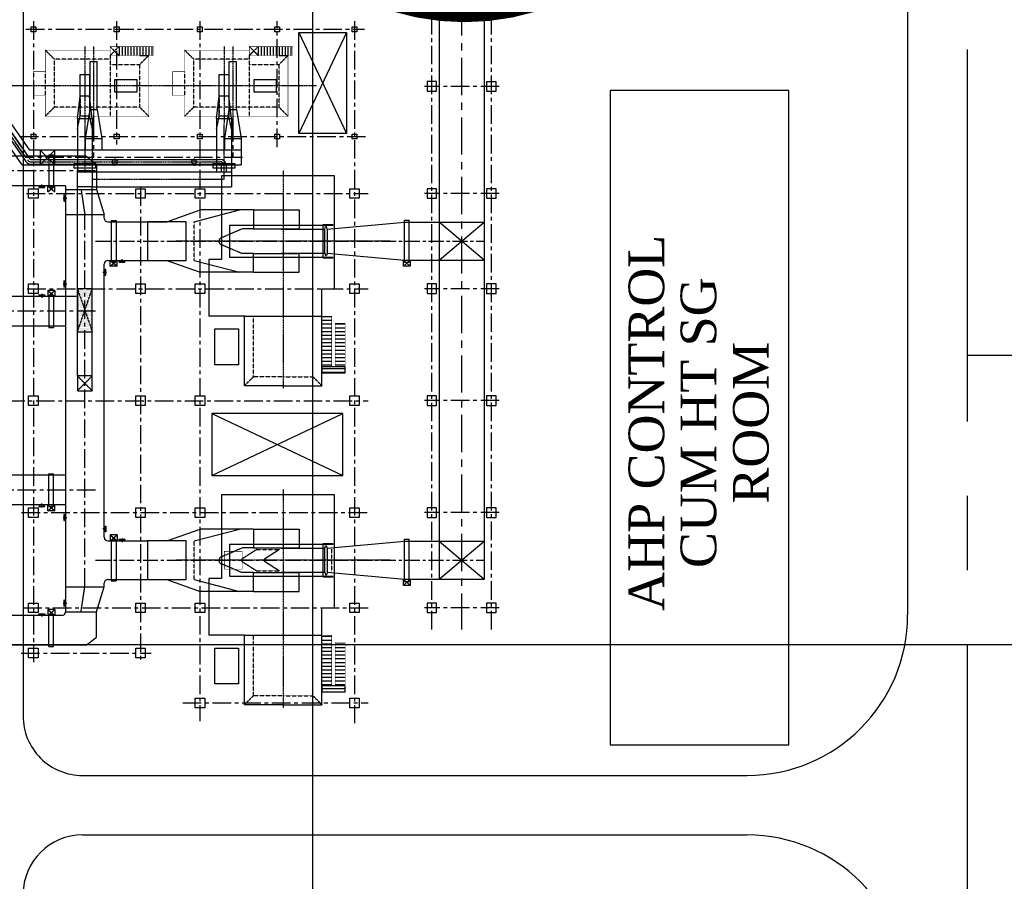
# Model space of a CAD drawing. Header units: inches. Extents: x -8998005 to 170525121, y -30058259 to 1575573.
# Tile 86 of 107: x 175352 to 258125, y 180106 to 252518. Entities that reach past the tile are written whole.
import ezdxf
from ezdxf.enums import TextEntityAlignment as Align

# ---------------------------------------------------------------- set-up
doc = ezdxf.new("R2010")
doc.units = ezdxf.units.IN
doc.header["$LTSCALE"] = 5
doc.header["$MEASUREMENT"] = 0
doc.linetypes.add('CENTER', pattern=[2, 1.25, -0.25, 0.25, -0.25])
doc.linetypes.add('HIDDEN', pattern=[0.375, 0.25, -0.125])
for name, color, linetype in [('CANAL', 4, 'Continuous'), ('CEN', 9, 'CENTER'), ('DCEN', 237, 'CENTER'), ('DDMM', 4, 'Continuous'), ('DIM', 7, 'Continuous'), ('DMM', 200, 'Continuous'), ('DOBH', 6, 'HIDDEN'), ('DOBK', 1, 'Continuous'), ('DOBN', 1, 'Continuous'), ('DTMP', 1, 'Continuous'), ('OBH', 6, 'HIDDEN'), ('obk', 1, 'Continuous'), ('OBN', 1, 'Continuous'), ('TCE-ME-ROAD', 244, 'Continuous'), ('TXT', 7, 'Continuous')]:
    doc.layers.add(name, color=color, linetype=linetype)
doc.styles.add('STYLE4', font='romantic.ttf', dxfattribs={"height": 300})

# ---------------------------------------------------------------- blocks, each defined once
blk = doc.blocks.new('A$C17865E07')
at = {"layer": 'obk'}
blk.add_lwpolyline([(-400.0000000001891, -399.9999999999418), (-400.0000000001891, 400.0000000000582), (399.9999999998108, 400.0000000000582), (399.9999999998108, -399.9999999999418)], close=True, dxfattribs=at)
blk = doc.blocks.new('gr_inlet')
at = {"layer": 'DMM', "linetype": 'HIDDEN', "ltscale": 2}
h = blk.add_hatch(dxfattribs=at)
h.set_pattern_fill('DOTS', color=256, scale=1500)
h.set_pattern_definition([(9.199999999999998e-15, (-138138.9642392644, -99647.89235599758), (46.875, 93.75), [0, -93.75])])
h.paths.add_polyline_path([(-17299.50180352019, -7625), (-16049.50180352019, -7625), (-16049.5018035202, -4000), (-17299.5018035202, -4000)])
at = {"layer": 'CEN', "color": 3, "linetype": 'CENTER'}
for p, q in [((-16674.50585328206, 9988.260822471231), (-16674.50585328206, 5900)), ((-4974.505853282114, 5200), (-4974.505853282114, 9948.222977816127)), ((-16049.50180352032, 5199.70377117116), (-4974.505853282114, 5199.70377117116))]:
    blk.add_line(p, q, dxfattribs=at)
at = {"layer": 'DMM'}
for p, q in [((-17299.5018035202, 10310.01312816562), (-17072.00585328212, 12192.22013618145)), ((-16049.50180352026, 10310.01312816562), (-16277.00585328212, 12192.22013618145)), ((-5599.501803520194, 10310.01312816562), (-5372.005853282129, 12192.22013618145)), ((-4349.501803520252, 10310.01312816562), (-4577.005853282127, 12192.22013618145)), ((-17299.5018035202, 10310.01312816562), (-17299.50180352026, 7148.926111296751)), ((-17299.5018035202, 10310.01312816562), (-16049.50180352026, 10310.01312816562)), ((-16049.50180352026, 10310.01312816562), (-16049.50180352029, 6737.779115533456)), ((-5599.501803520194, 10310.01312816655), (-5599.501803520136, 5824.703771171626)), ((-5599.501803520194, 10310.01312816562), (-4349.501803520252, 10310.01312816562)), ((-4349.501803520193, 10310.01312816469), (-4349.501803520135, 4574.703771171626)), ((-15698.49683445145, 5824.70377117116), (-4349.501803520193, 5824.703771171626)), ((-16049.50180352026, 4574.70377117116), (-15698.49705179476, 4574.70377117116)), ((-15698.49705179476, 4574.70377117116), (-4349.501803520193, 4574.703771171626))]:
    blk.add_line(p, q, dxfattribs=at)
at = {"layer": 'DMM', "linetype": 'HIDDEN'}
for p, q in [((-17299.5018035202, 9426.129651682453), (-17072.00585328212, 10512.84153086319)), ((-16049.50990304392, 9426.129651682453), (-16277.005853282, 10512.84153086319)), ((-5599.501803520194, 9426.129651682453), (-5372.005853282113, 10512.84153086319)), ((-4349.509903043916, 9426.129651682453), (-4577.005853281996, 10512.84153086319))]:
    blk.add_line(p, q, dxfattribs=at)
at = {"layer": 'DMM', "linetype": 'HIDDEN', "ltscale": 2}
for p, q in [((-17299.50180352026, 7148.926111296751), (-17299.50180352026, 5825)), ((-16049.50180352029, 6737.779115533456), (-16049.50180352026, 4575)), ((-17299.5018035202, -11333.98417162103), (-17299.5018035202, 5825)), ((-17299.5018035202, 4575), (-17299.5018035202, 5825)), ((-17299.5018035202, 5825), (-16049.5018035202, 5825)), ((-16049.50180352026, 5824.70377117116), (-15698.49683445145, 5824.70377117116)), ((-16049.5018035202, 4575), (-17299.5018035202, 4575)), ((-16049.50180352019, -11333.98417162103), (-16049.5018035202, 4575)), ((-17299.50180352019, -7625), (-16049.5018035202, -4000)), ((-17299.5018035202, -4000), (-16049.50180352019, -7625)), ((-17299.5018035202, -11333.98417162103), (-16049.50180352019, -12583.98417162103)), ((-16049.50180352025, -11333.98417162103), (-17299.50180352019, -12583.98417162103))]:
    blk.add_line(p, q, dxfattribs=at)
at = {"layer": 'DMM'}
for points in [[(-17574.50489356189, 6524.70377117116), (-15774.50489356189, 6524.70377117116), (-15774.50489356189, 6124.70377117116), (-17574.50489356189, 6124.70377117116)], [(-5874.504893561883, 6524.70377117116), (-4074.504893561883, 6524.70377117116), (-4074.504893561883, 6124.70377117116), (-5874.504893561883, 6124.70377117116)]]:
    blk.add_lwpolyline(points, close=True, dxfattribs=at)
at = {"layer": 'DMM', "linetype": 'HIDDEN', "ltscale": 2}
for points in [[(-17299.50180352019, -7625), (-16049.50180352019, -7625), (-16049.5018035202, -4000), (-17299.5018035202, -4000)], [(-17299.50180352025, -12583.98417162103), (-16049.50180352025, -12583.98417162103), (-16049.50180352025, -11333.98417162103), (-17299.50180352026, -11333.98417162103)]]:
    blk.add_lwpolyline(points, close=True, dxfattribs=at)
blk = doc.blocks.new('A$C274C68D0')
at = {"layer": 'DMM'}
for p, q in [((330, 2536.745577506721), (1125, 2536.745577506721)), ((330, 857.3669721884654), (1125, 857.3669721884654))]:
    blk.add_line(p, q, dxfattribs=at)
at = {"layer": 'DMM', "linetype": 'HIDDEN'}
for p, q in [((330, 857.3669721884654), (330, 2536.745577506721)), ((1125, 857.3669721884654), (1125, 2536.745577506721))]:
    blk.add_line(p, q, dxfattribs=at)
at = {"layer": 'DMM', "color": 6}
blk.add_line((320, 2000), (-320, 2000), dxfattribs=at)
at = {"layer": 'DMM'}
for points in [[(330, 2536.745577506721), (1125, 2536.745577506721), (1125, -950.2375218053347), (330, -950.2375218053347)], [(319.9999999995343, 2000), (-320, 2000), (-320, -2009.664325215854), (319.9999999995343, -2009.664325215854)], [(-1776.795668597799, 500), (-3671.890748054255, 500), (-3671.890748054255, -500.0000457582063), (-1776.795668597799, -500.0000457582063)]]:
    blk.add_lwpolyline(points, close=True, dxfattribs=at)
at = {"layer": 'obk', "color": 4, "linetype": 'HIDDEN'}
for p, q in [((-3900, 1800), (-4650, 2550)), ((-1400, -2550), (-1400, 2550)), ((3300, 1800), (4050, 2550)), ((-3900, 1800), (3300, 1800)), ((-3900, 1800), (-3900, -1800)), ((3299.375, -2250), (3300, 1800)), ((4050, -1187.5), (4050, 812.5)), ((-4650, -2550), (-3900, -1800)), ((-1400, -1800), (-3900, -1800)), ((-1400, -2250), (3300, -2250)), ((4050, -3000), (3300, -2250))]:
    blk.add_line(p, q, dxfattribs=at)
at = {"layer": 'obk', "color": 3, "linetype": 'CENTER'}
for p, q in [((0, -3304.586962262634), (0, 3103.664971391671)), ((727.5, -3304.586962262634), (727.5, 3103.664971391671)), ((-7045.233926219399, 0), (7441.188026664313, 0)), ((-1400, -3300), (-2150, -2550)), ((-2150, -3300), (-1400, -2550))]:
    blk.add_line(p, q, dxfattribs=at)
at = {"layer": 'obk'}
for p, q in [((-4900, -3300), (-4900, -2550)), ((-3900, -2550), (-4650, -2550)), ((-4650, -3300), (-4650, -2550)), ((-4400, -3300), (-4400, -2550)), ((-4150, -3300), (-4150, -2550)), ((-3900, -3300), (-3900, -2550)), ((-3650, -3300), (-3650, -2550)), ((-3400, -3300), (-3400, -2550)), ((-3150, -3300), (-3150, -2550)), ((-2900, -3300), (-2900, -2550)), ((-2650, -3300), (-2650, -2550)), ((-2400, -3300), (-2400, -2550)), ((-2150, -3300), (-2150, -2550))]:
    blk.add_line(p, q, dxfattribs=at)
at = {"layer": 'obk', "ltscale": 30}
blk.add_line((-2150, -3300), (-2150, -2550), dxfattribs=at)
at = {"layer": 'obk', "color": 1, "ltscale": 30}
for points, const_width in [([(4050, 2550), (-4650, 2550), (-4650, -2550)], 50), ([(-2150, -3300), (-1400, -3300), (-1400, -3000), (4050, -3000), (4050, -1187.5), (5050, -1187.5), (5050, 812.5), (4050, 812.5), (4050, 2550)], 50), ([(-5050, -2550), (-1400, -2550), (-1400, -3000)], 50), ([(-2150, -3300), (-5050, -3300)], 50), ([(-5050, -2550), (-5050, -3300)], 30)]:
    blk.add_lwpolyline(points, dxfattribs=dict(at, const_width=const_width))
blk = doc.blocks.new('AD')
at = {"layer": 'CEN'}
blk.add_line((0, 207.0539090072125), (0, -115.2375709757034), dxfattribs=at)
at = {"layer": 'obk'}
for p, q in [((-250, 146.0214736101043), (250, 146.0214736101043)), ((-250, 96.0214736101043), (-250, 146.0214736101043)), ((-250, 96.0214736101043), (250, 96.0214736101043)), ((-200, 0), (-200, 96.0214736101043)), ((200, 96.0214736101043), (200, 0)), ((250, 146.0214736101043), (250, 96.0214736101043))]:
    blk.add_line(p, q, dxfattribs=at)
blk = doc.blocks.new('A$C7D4055E7')
at = {"color": 7}
for p, q in [((-16499.99997325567, 20559.07276250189), (-16499.99997325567, 18060.01927623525)), ((-16499.99997325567, 20558.09020210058), (-16499.99997325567, 18058.09020070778)), ((-9561.847874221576, 20557.8767485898), (-16499.99997325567, 20558.04328544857)), ((-16409.37609150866, 20559.07276250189), (-16409.37609150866, 18060.01927623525)), ((-16318.75220976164, 20559.07276250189), (-16318.75220976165, 18060.01927623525)), ((-16228.12832801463, 20559.07276250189), (-16228.1283280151, 18060.01927623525)), ((-16137.50444626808, 20559.07276250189), (-16137.50444626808, 18060.01927623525)), ((-16046.88056452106, 20559.07276250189), (-16046.88056452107, 18060.01927623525)), ((-15999.99997325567, 20558.03128392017), (-16000.07776625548, 18058.07464425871)), ((-9565.802785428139, 20561.05034536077), (-8698.496724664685, 19865.08536152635)), ((-8698.496724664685, 19865.08536152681), (-8698.497090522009, 17760.9411349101)), ((-11299.75567634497, 18057.92837253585), (-16499.98028017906, 18057.7665430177)), ((-11299.48819099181, 18057.92837253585), (-11299.75345458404, -17760.94113490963)), ((-11299.75345458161, 17760.94113491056), (-8698.497090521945, 17760.94113491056)), ((-8698.497090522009, 17760.9411349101), (-8049.496280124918, 15633.92994238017)), ((-11299.49999999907, 15633.9841716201), (-8049.499406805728, 15633.9841716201)), ((-8049.50382989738, 15333.98410359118), (-8049.503897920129, 15633.95490865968)), ((-7750.503843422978, 15033.98417162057), (-2775.751860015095, 15033.98395502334)), ((-7756.144783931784, 11783.93068560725), (-2775.600590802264, 11783.93068560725)), ((-8049.497748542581, -11483.93075363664), (-8049.502956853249, 11483.98367262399)), ((-11300.55706439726, 8757.867631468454), (-16500.45431759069, 8758.070935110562)), ((-16499.99997325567, 8758.15443032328), (-16499.99997325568, 6258.154428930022)), ((-16409.37609150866, 8758.070917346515), (-16409.37609150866, 6259.017431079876)), ((-16318.75220976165, 8758.070917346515), (-16318.75220976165, 6259.017431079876)), ((-16228.12832801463, 8758.070917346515), (-16228.1283280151, 6259.017431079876)), ((-16137.50444626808, 8758.070917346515), (-16137.50444626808, 6259.017431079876)), ((-16046.88056452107, 8758.070917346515), (-16046.88056452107, 6259.017431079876)), ((-15999.99997325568, 8757.029438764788), (-16000.07776625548, 6257.072799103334)), ((-11300.5755786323, 6257.867630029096), (-16500.55006296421, 6258.070936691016)), ((-11299.66829060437, -6261.144081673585), (-16501.03949133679, -6260.972418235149)), ((-16499.99997325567, -6260.751467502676), (-16499.99997325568, -8760.751468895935)), ((-16409.37609150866, -6260.972452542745), (-16409.37609150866, -8760.025938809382)), ((-16318.75220976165, -6260.972452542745), (-16318.75220976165, -8760.025938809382)), ((-16228.12832801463, -6260.972452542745), (-16228.1283280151, -8760.025938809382)), ((-16137.50444626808, -6260.972452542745), (-16137.50444626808, -8760.025938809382)), ((-16046.88056452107, -6260.972452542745), (-16046.88056452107, -8760.025938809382)), ((-15999.99997325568, -6262.013931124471), (-16000.07776625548, -8761.970570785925)), ((-11299.68680507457, -8761.17578094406), (-16501.13923409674, -8760.972416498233)), ((-7750.497748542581, -11783.93068560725), (-4399.999999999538, -11783.93068560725)), ((-11299.73770258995, -15633.9299423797), (-8049.496807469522, -15633.9299423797)), ((-8698.497090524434, -17760.94113490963), (-8049.496280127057, -15633.9299423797)), ((-7750.496875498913, -15033.93068560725), (-4399.999999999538, -15033.93068560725)), ((-16499.99997325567, -18060.99173242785), (-16499.99997325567, -20560.77072132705)), ((-11599.76279049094, -18060.93891305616), (-16499.98028017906, -18060.78641967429)), ((-16410.57793059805, -18060.78638166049), (-16410.57793059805, -20559.83986792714)), ((-16319.95404885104, -18060.78638166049), (-16319.95404885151, -20559.83986792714)), ((-16229.33016710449, -18060.78638166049), (-16229.33016710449, -20559.83986792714)), ((-16138.70628535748, -18060.78638166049), (-16138.70628535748, -20559.83986792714)), ((-16048.08240361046, -18060.78638166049), (-16048.08240361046, -20559.83986792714)), ((-16001.20181234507, -18061.82786024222), (-16001.27960534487, -20561.78449990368)), ((-11299.75345458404, -17760.94113490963), (-8698.497090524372, -17760.9411349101)), ((-8698.496724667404, -19865.08536152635), (-8698.497090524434, -17760.94113490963)), ((-9565.80278543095, -20561.0503453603), (-8698.496724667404, -19865.08536152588)), ((-9565.802785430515, -20561.05034535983), (-16499.99997325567, -20560.77072132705))]:
    blk.add_line(p, q, dxfattribs=at)
for p, q in [((-2775.751249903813, 15033.98417162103), (15.69194672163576, 16024.98417162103)), ((-477.6542110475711, 15033.98417162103), (3318.379162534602, 16024.98417162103)), ((4499.708341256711, 16024.98417162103), (15.69194672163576, 16024.98417162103)), ((4499.708341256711, 14439.98417162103), (3570.112278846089, 14439.98417162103)), ((-2775.751249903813, 11783.98417162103), (15.6919467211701, 10792.9841716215)), ((-477.6542110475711, 11783.98417162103), (3318.379162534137, 10792.98417162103)), ((4499.708341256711, 12377.98417162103), (3484.174253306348, 12377.98417162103)), ((4499.708341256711, 10792.98417162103), (15.6919467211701, 10792.9841716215)), ((-2775.751249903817, -11783.93068560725), (15.69194672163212, -10792.93068560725)), ((-477.6542110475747, -11783.93068560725), (3318.37916253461, -10792.93068560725)), ((4499.708341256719, -10792.93068560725), (15.69194672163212, -10792.93068560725)), ((4499.708341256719, -12377.93068560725), (3570.112278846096, -12377.93068560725)), ((4499.708341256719, -14439.93068560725), (3484.174253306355, -14439.93068560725)), ((-2775.751249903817, -15033.93068560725), (15.6919467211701, -16024.93068560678)), ((-477.6542110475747, -15033.93068560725), (3318.379162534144, -16024.93068560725)), ((4499.708341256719, -16024.93068560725), (15.6919467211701, -16024.93068560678))]:
    blk.add_line(p, q)
for points in [[(-4399.998832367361, 13408.98402574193), (-4399.998832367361, 11783.98402574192), (-1149.998832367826, 11783.98402574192), (-1149.998832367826, 15033.98402574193), (-4399.998832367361, 15033.98402574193), (-4399.998832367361, 11783.98402574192)], [(-4399.999999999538, -13408.93068560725), (-4399.999999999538, -15033.93068560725), (-1150.000000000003, -15033.93068560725), (-1150.000000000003, -11783.93068560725), (-4399.999999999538, -11783.93068560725), (-4399.999999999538, -15033.93068560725)]]:
    blk.add_lwpolyline(points)
for centre, radius, start, end in [((-16749.98028017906, 20558.07450236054), 250, 0, 180), ((-16749.99997325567, 18058.09020070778), 250, 180, 0), ((-7749.503829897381, 15333.98417162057), 300, 180.0000129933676, 269.9999974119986), ((-7749.502956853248, 11483.98374065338), 300, 90.00000365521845, 180.0000129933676), ((-16749.98028017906, 8758.138730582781), 250, 0, 180), ((-16749.99997325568, 6258.154428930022), 250, 180, 0), ((-16749.98028017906, -6260.767167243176), 250, 0, 180), ((-16749.99997325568, -8760.751468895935), 250, 180, 0), ((-7749.49774854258, -11483.93068560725), 300, 180.0000129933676, 270), ((-7749.496875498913, -15333.93068560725), 300, 90, 180.0000129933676), ((-16749.98028017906, -18060.78641967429), 250, 0, 180), ((-11599.75345457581, -17760.93891320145), 300, 269.998216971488, 359.9995756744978), ((-16749.99997325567, -20560.77072132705), 250, 180, 0)]:
    blk.add_arc(centre, radius, start, end, dxfattribs=at)
at = {"layer": 'DDMM'}
blk.add_line((-8049.496280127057, -15633.9299423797), (-8049.496875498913, -15333.93068560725), dxfattribs=at)
at = {"layer": 'OBH', "linetype": 'HIDDEN'}
for p, q in [((-477.6542110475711, 11783.98417162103), (-477.6542110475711, 15033.98417162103)), ((3570.112278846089, 14439.98417162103), (1813.021943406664, 13680.18121113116)), ((3484.174253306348, 12377.98417162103), (1813.021943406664, 13100.62571536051)), ((-477.6542110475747, -15033.93068560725), (-477.6542110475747, -11783.93068560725)), ((3570.112278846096, -12377.93068560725), (1813.021943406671, -13137.73364609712)), ((3484.174253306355, -14439.93068560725), (1813.021943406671, -13717.28914186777))]:
    blk.add_line(p, q, dxfattribs=at)
for centre in [(1890.667656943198, 13390.40346324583), (1890.667656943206, -13427.51139398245)]:
    blk.add_arc(centre, 300, 104.9999999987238, 255.0000000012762, dxfattribs=at)
at = {"layer": 'obk'}
for p, q in [((-12699.50021599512, 20657.96511001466), (-12699.49438414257, 17957.96510762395)), ((-12699.50021599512, 20657.96511001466), (-12299.50021599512, 20657.96511001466)), ((-12299.50021599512, 20657.96511001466), (-12299.49438414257, 17957.96510762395)), ((-12699.49438414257, 17957.96510762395), (-12299.49438414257, 17957.96510762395)), ((-7450.500586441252, 15133.98476982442), (-7050.500000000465, 15133.98476982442)), ((-7449.500000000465, 15133.98476982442), (-7449.500000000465, 11683.98476982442)), ((-7049.500000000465, 15133.98476982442), (-7049.500000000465, 11683.98476982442)), ((-7449.500289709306, 11683.98476982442), (-7049.500000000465, 11683.98476982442)), ((-12699.50043438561, 8857.831444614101), (-12699.48870128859, 6157.831441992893)), ((-12699.50043438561, 8857.831444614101), (-12299.50043438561, 8857.831444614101)), ((-12299.50043438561, 8857.831444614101), (-12299.48870128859, 6157.831441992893)), ((-12699.48870128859, 6157.831441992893), (-12299.48870128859, 6157.831441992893)), ((-12699.50043410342, -6161.137626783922), (-12299.50043410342, -6161.137626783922)), ((-12699.48870862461, -8861.137629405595), (-12699.50043410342, -6161.137626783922)), ((-12299.48870862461, -8861.137629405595), (-12299.50043410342, -6161.137626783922)), ((-12699.48870862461, -8861.137629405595), (-12299.48870862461, -8861.137629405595)), ((-7449.500586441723, -11683.93020802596), (-7049.500000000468, -11683.93020802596)), ((-7449.500000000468, -11684.93020802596), (-7449.500000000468, -15134.93020802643)), ((-7049.500000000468, -11684.93020802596), (-7049.500000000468, -15134.93020802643)), ((-7449.500289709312, -15133.93020802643), (-7049.500000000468, -15133.93020802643)), ((-12699.50040830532, -17961.17550326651), (-12299.50040830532, -17961.17550326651)), ((-12699.48938171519, -20662.17550563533), (-12699.50040830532, -17961.17550326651)), ((-12299.48938171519, -20662.17550563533), (-12299.50040830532, -17961.17550326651)), ((-12699.48938171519, -20662.17550563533), (-12299.48938171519, -20662.17550563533))]:
    blk.add_line(p, q, dxfattribs=at)
at = {"layer": 'OBN'}
for p, q in [((-12799.49566767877, 17563.68910727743), (-12799.4946001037, 18057.94946858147)), ((-12799.49566767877, 17563.68910727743), (-12199.49460010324, 18057.94946858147)), ((-12799.4946001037, 18057.94946858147), (-12199.49566762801, 17563.71256585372)), ((-12199.49566762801, 17563.71256585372), (-12199.49460010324, 18057.94946858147)), ((-7549.501067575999, 11289.72393093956), (-7549.500000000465, 11783.9842922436)), ((-7549.501067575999, 11289.72393093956), (-6949.500000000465, 11783.9842922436)), ((-7549.500000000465, 11783.9842922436), (-6949.501067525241, 11289.74738951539)), ((-6949.501067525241, 11289.74738951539), (-6949.500000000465, 11783.9842922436)), ((-6949.501067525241, 11289.74738951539), (-7549.501067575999, 11289.72393093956)), ((-12799.49020359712, 9254.26701608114), (-12799.48913602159, 8760.006654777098)), ((-12199.49020354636, 9254.243557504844), (-12799.49020359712, 9254.26701608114)), ((-12799.49020359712, 9254.26701608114), (-12199.48913602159, 8760.006654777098)), ((-12799.48913602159, 8760.006654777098), (-12199.49020354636, 9254.243557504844)), ((-12199.49020354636, 9254.243557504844), (-12199.48913602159, 8760.006654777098)), ((-12799.48924243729, -9255.432220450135), (-12799.48817486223, -8761.171859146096)), ((-12799.48924243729, -9255.432220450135), (-12199.48817486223, -8761.171859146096)), ((-12799.48817486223, -8761.171859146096), (-12199.489242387, -9255.408761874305)), ((-12199.489242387, -9255.408761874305), (-12199.48817486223, -8761.171859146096)), ((-12199.489242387, -9255.408761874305), (-12799.48924243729, -9255.432220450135)), ((-7549.49020359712, -11287.53549353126), (-7549.489136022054, -11781.7958548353)), ((-6949.490203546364, -11287.55895210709), (-7549.49020359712, -11287.53549353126)), ((-7549.49020359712, -11287.53549353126), (-6949.489136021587, -11781.7958548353)), ((-7549.489136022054, -11781.7958548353), (-6949.490203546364, -11287.55895210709)), ((-6949.490203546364, -11287.55895210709), (-6949.489136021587, -11781.7958548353)), ((-12799.26055765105, -17564.79564569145), (-12799.25949007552, -18059.05600699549)), ((-12199.26055760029, -17564.81910426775), (-12799.26055765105, -17564.79564569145)), ((-12799.26055765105, -17564.79564569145), (-12199.25949007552, -18059.05600699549)), ((-12799.25949007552, -18059.05600699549), (-12199.26055760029, -17564.81910426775)), ((-12199.26055760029, -17564.81910426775), (-12199.25949007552, -18059.05600699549))]:
    blk.add_line(p, q, dxfattribs=at)
at = {"layer": 'TXT', "xscale": -1}
for p, rotation in [((-13299.69927597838, 18057.99594276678), 180), ((-11299.49606398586, 17007.89909116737), 90.00625387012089), ((-6549.500000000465, 11783.93068560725), 180), ((-8049.502776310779, 10783.81698729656), 269.9999919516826), ((-11300.17738310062, 9807.919661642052), 90.00625387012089), ((-13299.69949408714, -8761.1067940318), 180), ((-11299.49606400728, -9808.015711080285), 90.00625387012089), ((-11299.62225424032, -17007.81213712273), 90.00625387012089)]:
    blk.add_blockref('AD', p, dxfattribs=dict(at, rotation=rotation))
at = {"layer": 'TXT'}
for p in [(-13299.69927597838, 8757.925718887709), (-13299.69949408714, -18061.17701791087)]:
    blk.add_blockref('AD', p, dxfattribs=at)
for p, rotation in [((-8049.497929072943, -10783.81784923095), 270.0000080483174), ((-6549.499996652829, -11783.80599702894), 359.9984618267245)]:
    blk.add_blockref('AD', p, dxfattribs=dict(at, rotation=rotation))
blk = doc.blocks.new('A$C2EF5475D')
at = {"layer": 'DMM'}
h = blk.add_hatch(dxfattribs=at)
h.set_pattern_fill('ANSI31', color=2, scale=2500, angle=45.00000000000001)
h.set_pattern_definition([(90, (-497742.0478089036, 2370287.546107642), (-312.5, -1.25e-14), [])])
h.paths.add_polyline_path([(-11061.2435539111, -3250), (-6300, -3250), (-6300, -4075), (-10561.2435539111, -4075), (-10561.2435539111, -4375), (-6909.985190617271, -4375), (-6909.985190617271, -5200), (-11061.2435539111, -5200)])
at = {"color": 6}
for p, q in [((1349.999999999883, 4500.291658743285), (-1350.000000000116, 4500.291658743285)), ((-1350.000000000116, 4500.291658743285), (-1350.000000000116, -4199.708341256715)), ((1349.999999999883, 4500.291658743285), (-1350.000000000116, 4500.291658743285)), ((1349.999999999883, 4500.291658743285), (1349.999999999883, -4199.708341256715)), ((-1400.000000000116, -3347.360902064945), (-1400.000000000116, -4199.708341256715)), ((-1400.000000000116, -3347.360902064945), (-1400.000000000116, -4199.708341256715)), ((-1400.000000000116, -3347.360902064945), (1400.000000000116, -3347.360902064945)), ((1400.000000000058, -3347.360902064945), (1400.000000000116, -4199.708341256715))]:
    blk.add_line(p, q, dxfattribs=at)
at = {"layer": 'CEN'}
for p, q in [((0, -9004.500225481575), (0, 9004.500225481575)), ((5947.279961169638, 0), (-12393.40801381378, 0))]:
    blk.add_line(p, q, dxfattribs=at)
at = {"layer": 'DMM'}
for p, q in [((-2616, 2500.291658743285), (-1031, 2500.291658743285)), ((-2616, 2500.291658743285), (-2616, -1349.708341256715)), ((-1031, 2500.291658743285), (-1031, -1349.708341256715)), ((2616, 2500.291658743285), (1031, 2500.291658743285)), ((1031, 2500.291658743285), (1031, -1349.708341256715)), ((2616, 2500.291658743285), (2616, -1349.708341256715)), ((-2616, -1349.708341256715), (-1031, -1349.708341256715)), ((2616, -1349.708341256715), (1031, -1349.708341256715))]:
    blk.add_line(p, q, dxfattribs=at)
blk.add_lwpolyline([(-11061.2435539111, -3250, 30, 30, 0), (-6300, -3250, 30, 30, 0), (-6300, -4075, 30, 30, 0), (-10561.2435539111, -4075, 30, 30, 0), (-10561.2435539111, -4375, 30, 30, 0), (-6909.985190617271, -4375, 30, 30, 0), (-6909.985190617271, -5200, 30, 30, 0), (-11061.2435539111, -5200, 0, 0, 0)], format="xyseb", close=True, dxfattribs=at)
blk.add_lwpolyline([(-10561.2435539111, -5200), (-10561.2435539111, -3250), (-11061.2435539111, -3250), (-11061.2435539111, -5200)], close=True, dxfattribs=at)
at = {"layer": 'DOBK'}
for p, q in [((-1015.000000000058, -3500), (-1215.000000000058, -3553.589838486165)), ((-1215.000000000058, -3553.589838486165), (-1215.000000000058, -3646.410161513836)), ((-1015.000000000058, -3700), (-1215.000000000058, -3646.410161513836)), ((1014.999999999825, -3700), (-1015.000000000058, -3700)), ((1014.999999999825, -3500), (1214.999999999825, -3553.589838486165)), ((1014.999999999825, -3700), (1214.999999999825, -3646.410161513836)), ((1214.999999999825, -3553.589838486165), (1214.999999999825, -3646.410161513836))]:
    blk.add_line(p, q, dxfattribs=at)
at = {"layer": 'DTMP'}
for p, q in [((-1015.000000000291, 168.3562702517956), (-1014.999999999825, -3500)), ((1015.000000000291, 168.3562702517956), (1014.999999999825, -3500)), ((-1015.000000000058, -3500), (1014.999999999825, -3500))]:
    blk.add_line(p, q, dxfattribs=at)
at = {"layer": 'OBH'}
for p, q in [((-11400, 2500), (-12150, 3250)), ((-11400, 0), (-11400, 2500)), ((-11400, 2500), (-6300, 2500)), ((-11400, 0), (-11400, -2500)), ((-11400, -2500), (-12150, -3250)), ((-11400, -2500), (-6300, -2500))]:
    blk.add_line(p, q, dxfattribs=at)
at = {"layer": 'obk'}
for p, q in [((-3800, 6250), (-6300, 6250)), ((-6300, 3250), (-6300, 6250)), ((-3065, 6250), (-3800, 6250)), ((-1550, 6250), (-3065, 6250)), ((-1550, 5200), (-1550, 6250)), ((5500, 5200), (-1550, 5200)), ((5500, -4300), (5500, 5200)), ((-12150, 2500), (-12150, 3250)), ((-12150, 3250), (-6300, 3250)), ((-12150, 0), (-12150, 2500)), ((-6300, 3250), (-6300, -3250)), ((-12150, 0), (-12150, -2500)), ((-12150, -2500), (-12150, -3250)), ((-12150, -3250), (-4000, -3250)), ((-4000, -3250), (-4000, -4300)), ((-4000, -4300), (0, -4300)), ((0, -4300), (5500, -4300))]:
    blk.add_line(p, q, dxfattribs=at)
blk.add_lwpolyline([(-7385, 3750), (-10385, 3750), (-10385, 5750), (-7385, 5750)], close=True, dxfattribs=at)
blk = doc.blocks.new('Boiler to Chimney#1&2')
at = {"color": 7}
for p, q in [((472172539.5826915, -1994028578.949241), (472170891.7973969, -1994028578.949241)), ((472173939.5824732, -1994040379.023264), (472172939.5770066, -1994040378.984165))]:
    blk.add_line(p, q, dxfattribs=at)
at = {"layer": 'CEN', "linetype": 'CENTER'}
for p, q in [((472166169.2050123, -1994023641.372823), (472169536.4742441, -1994028450.331664)), ((472177190.0806701, -1994028773.579716), (472177190.0806701, -1994029349.579139)), ((472183836.577889, -1994028773.579716), (472183836.577889, -1994029349.579139)), ((472170148.2347044, -1994029061.879427), (472186009.0776091, -1994029061.879427))]:
    blk.add_line(p, q, dxfattribs=at)
at = {"layer": 'CEN', "color": 3, "linetype": 'CENTER', "ltscale": 250}
for p, q in [((472175564.7387974, -1994029827.770817), (472113185.740925, -1994029828.608159)), ((472174664.9652185, -1994064770.785627), (472174664.9652185, -1994033502.925743)), ((472175564.5804002, -1994041627.790083), (472113185.5825278, -1994041628.627425)), ((472175564.5848693, -1994056646.867801), (472113185.5825278, -1994056646.030459))]:
    blk.add_line(p, q, dxfattribs=at)
at = {"layer": 'CEN', "color": 3, "linetype": 'CENTER'}
for p, q in [((472174340.4572012, -1994031375.91455), (472174664.9652185, -1994033502.925743)), ((472174340.4572012, -1994066897.79682), (472174664.9652185, -1994064770.785627))]:
    blk.add_line(p, q, dxfattribs=at)
at = {"layer": 'CEN', "linetype": 'CENTER', "ltscale": 200}
for p, q in [((472175564.5824743, -1994035727.871514), (472208239.5824738, -1994035727.871514)), ((472175589.5824736, -1994035727.871514), (472208239.5824738, -1994035727.871514)), ((472175564.5824743, -1994062545.786371), (472208239.5824738, -1994062545.786371))]:
    blk.add_line(p, q, dxfattribs=at)
at = {"layer": 'CEN', "linetype": 'CENTER'}
for centre, radius, start, end in [((472170147.3031923, -1994028712.386204), 349.1944665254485, 214.5760030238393, 270.1528427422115), ((472186009.0766203, -1994029414.879427), 353, 0, 90)]:
    blk.add_arc(centre, radius, start, end, dxfattribs=at)
at = {"layer": 'DCEN', "ltscale": 250}
for p, q in [((472203839.5824738, -1994068370.289666), (472203839.5824738, -1993925332.109851)), ((472208839.5824738, -1994068365.400491), (472208839.5824738, -1993925327.220676)), ((472170339.5824736, -1994017235.58753), (472170339.5824736, -1994071124.468021)), ((472177339.5824738, -1994017235.587529), (472177339.5824736, -1994027616.170339)), ((472184339.5824736, -1994017235.587529), (472184339.5824736, -1994076081.346701)), ((472190839.5824736, -1994027822.20535), (472190839.5824738, -1994017235.58753)), ((472197339.5824735, -1994017235.587529), (472197339.5824736, -1994076231.382042)), ((472169713.887898, -1994017927.871514), (472198163.3676655, -1994017927.871514)), ((472209506.0265778, -1994022727.871514), (472203221.0634602, -1994022727.871514)), ((472169207.9035764, -1994026927.871513), (472198365.5805628, -1994026927.871513)), ((472179339.5824736, -1994031200.81752), (472179339.5824736, -1994071112.596001)), ((472169753.9232382, -1994031727.871513), (472198480.9430559, -1994031727.871514)), ((472209506.0265778, -1994031727.871514), (472203221.0634602, -1994031727.871514)), ((472169812.5778298, -1994039727.871513), (472198480.9430559, -1994039727.871513)), ((472209506.0265778, -1994039727.871514), (472203221.0634602, -1994039727.871514)), ((472030561.7671238, -1994049137.097972), (472198480.9430559, -1994049137.097972)), ((472209506.0265778, -1994049136.855685), (472203221.0634602, -1994049136.855685)), ((472169339.5824736, -1994058545.839857), (472198480.9430559, -1994058545.839857)), ((472209506.0265778, -1994058545.839857), (472203221.0634602, -1994058545.839857)), ((472169473.1228182, -1994066545.839857), (472198480.9430559, -1994066545.839857)), ((472209506.0265778, -1994066545.839857), (472203221.0634602, -1994066545.839857)), ((472169301.609404, -1994070345.839857), (472180246.9019778, -1994070345.839857)), ((472182892.8595278, -1994074545.839857), (472198480.9430559, -1994074545.839857))]:
    blk.add_line(p, q, dxfattribs=at)
at = {"layer": 'DCEN', "ltscale": 500}
blk.add_line((472206339.5824738, -1993925332.109851), (472206339.5824741, -1994068370.289666), dxfattribs=at)
at = {"layer": 'DCEN', "color": 5, "ltscale": 250}
for p, q in [((472169714.228067, -1994028702.676131), (472165314.260705, -1994022418.871513)), ((472175392.5766203, -1994025781.536455), (472175392.5766203, -1994028702.676131)), ((472187092.5766204, -1994025781.536455), (472187092.5766204, -1994028702.676131)), ((472187906.6324799, -1994028702.676131), (472169714.228067, -1994028702.676131))]:
    blk.add_line(p, q, dxfattribs=at)
at = {"layer": 'DMM'}
for p, q in [((472192666.3227484, -1994018185.188874), (472196666.3227484, -1994026685.188874)), ((472196666.3227484, -1994018185.188874), (472192666.3227484, -1994026685.188874))]:
    blk.add_line(p, q, dxfattribs=at)
at = {"layer": 'DMM', "color": 6}
for p, q in [((472170039.5824736, -1994028077.676131), (472165639.6151116, -1994021793.871513)), ((472169388.8736603, -1994029327.676131), (472164988.9062983, -1994023043.871514)), ((472175072.5766203, -1994024677.871484), (472174692.5766203, -1994027095.300234)), ((472175712.5766203, -1994024677.871484), (472176092.5766203, -1994027095.300234)), ((472186772.5766204, -1994024677.871484), (472186392.5766204, -1994027095.300234)), ((472187412.5766204, -1994024677.871484), (472187792.5766204, -1994027095.300234)), ((472174692.5766203, -1994027095.300234), (472176092.5766203, -1994027095.300234)), ((472174692.5766203, -1994027095.300234), (472174692.5766203, -1994028077.575284)), ((472176092.5766203, -1994027095.300234), (472176092.5766203, -1994028077.575284)), ((472186392.5766204, -1994027095.300234), (472186392.5766204, -1994028077.676131)), ((472186392.5766204, -1994027095.300234), (472187792.5766204, -1994027095.300234)), ((472187792.5766204, -1994027095.300234), (472187792.5766204, -1994029327.676131)), ((472187792.5766204, -1994028077.676131), (472170039.5824736, -1994028077.676131)), ((472170904.5824736, -1994028077.676131), (472172154.5824736, -1994029327.676131)), ((472172154.5824736, -1994028077.676131), (472170904.5824736, -1994029327.676131)), ((472169388.8736603, -1994029327.676131), (472187792.5766204, -1994029327.676131))]:
    blk.add_line(p, q, dxfattribs=at)
at = {"layer": 'DMM', "color": 2}
for p, q in [((472185339.5824736, -1994055414.163622), (472196339.5824736, -1994050214.163622)), ((472185339.5824736, -1994050214.163622), (472196339.5824736, -1994055414.163622))]:
    blk.add_line(p, q, dxfattribs=at)
at = {"layer": 'DMM', "color": 6}
blk.add_lwpolyline([(472170904.5824736, -1994029327.676131), (472172154.5824736, -1994029327.676131), (472172154.5824736, -1994028077.676131), (472170904.5824736, -1994028077.676131)], close=True, dxfattribs=at)
at = {"layer": 'DMM', "const_width": 30}
for points in [[(472177190.0806701, -1994029264.579427), (472177190.38067, -1994029402.346921), (472177082.2523434, -1994029402.346921)], [(472183836.577889, -1994029264.579427), (472183836.277889, -1994029387.430232), (472183944.4062156, -1994029387.430232)]]:
    blk.add_lwpolyline(points, dxfattribs=at)
at = {"layer": 'DMM', "color": 2}
blk.add_lwpolyline([(472185339.5824736, -1994055414.163622), (472196339.5824736, -1994055414.163622), (472196339.5824736, -1994050214.163622), (472185339.5824736, -1994050214.163622)], close=True, dxfattribs=at)
at = {"layer": 'DOBH'}
blk.add_line((472195389.5824736, -1994061558.914976), (472195389.5824736, -1994063532.656389), dxfattribs=at)
at = {"layer": 'DOBH', "const_width": 50}
blk.add_lwpolyline([(472186386.2753189, -1994063295.786371), (472186386.2753189, -1994061795.786371), (472187889.5824736, -1994061795.786371), (472187889.5824736, -1994063295.786371), (472186386.2753189, -1994063295.786371)], dxfattribs=at)
at = {"layer": 'DOBN'}
for p, q in [((472201459.9503367, -1994037843.57344), (472201459.9503367, -1994037330.476816)), ((472201459.9503367, -1994037330.476816), (472202002.9631093, -1994037330.476816)), ((472201459.9503367, -1994037330.476816), (472202002.9631093, -1994037843.57344)), ((472201459.9503367, -1994037843.57344), (472202002.9631093, -1994037330.476816)), ((472202002.9631093, -1994037843.57344), (472201459.9503367, -1994037843.57344)), ((472202002.9631093, -1994037330.16995), (472202002.9631093, -1994037843.57344)), ((472204439.5824738, -1994060945.786371), (472208239.5824738, -1994064145.839857)), ((472204439.5824738, -1994064145.839857), (472208239.5824738, -1994060945.893343)), ((472201459.9503367, -1994064661.488297), (472201459.9503367, -1994064148.391673)), ((472201459.9503367, -1994064148.391673), (472202002.9631093, -1994064148.391673)), ((472201459.9503367, -1994064148.391673), (472202002.9631093, -1994064661.488297)), ((472201459.9503367, -1994064661.488297), (472202002.9631093, -1994064148.391673)), ((472202002.9631093, -1994064148.084807), (472202002.9631093, -1994064661.488297)), ((472202002.9631093, -1994064661.488297), (472201459.9503367, -1994064661.488297))]:
    blk.add_line(p, q, dxfattribs=at)
at = {"layer": 'OBH'}
for p, q in [((472189121.2262034, -1994061641.786371), (472187860.7601341, -1994062455.023596)), ((472189121.2262034, -1994061641.786371), (472191021.2262034, -1994061641.786371)), ((472187860.7601341, -1994062638.549145), (472189121.2262034, -1994063451.78637)), ((472189121.2262034, -1994063451.78637), (472191020.5342462, -1994063451.78637))]:
    blk.add_line(p, q, dxfattribs=at)
blk.add_arc((472187919.4233906, -1994062546.786371), 100, 113.4182967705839, 246.5817032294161, dxfattribs=at)
at = {"layer": 'obk'}
for p, q in [((472204439.5824738, -1994003971.947234), (472204439.5824738, -1994064145.839857)), ((472208239.5824738, -1994003971.947234), (472208239.5824738, -1994064145.839857)), ((472195039.5824738, -1994034712.818028), (472201539.2984115, -1994034127.871514)), ((472201539.2984123, -1994037507.611243), (472201539.2984123, -1994033954.728658)), ((472201539.2984123, -1994033954.728658), (472201939.2984122, -1994033954.728658)), ((472201539.6337956, -1994034127.871514), (472204439.6549402, -1994034127.871514)), ((472201939.2984122, -1994037507.611243), (472201939.2984122, -1994033954.728658)), ((472204439.5824738, -1994034127.925), (472208239.5824738, -1994034127.925)), ((472208239.5824738, -1994037327.924999), (472204439.5824738, -1994034127.925)), ((472204439.5824738, -1994037327.924999), (472208239.5824738, -1994034127.925)), ((472195039.5824738, -1994036742.818028), (472201539.6337948, -1994037327.818028)), ((472201539.2984123, -1994037507.611243), (472201939.2984122, -1994037507.611243)), ((472201539.6337948, -1994037327.818028), (472204439.5824738, -1994037327.818028)), ((472204439.5824738, -1994037327.924999), (472208239.5824738, -1994037327.924999)), ((472195039.5824738, -1994061530.732885), (472201539.2984115, -1994060945.786371)), ((472201539.2984123, -1994064325.5261), (472201539.2984123, -1994060772.643514)), ((472201539.2984123, -1994060772.643514), (472201939.2984122, -1994060772.643514)), ((472201539.6337956, -1994060945.786371), (472204439.6549402, -1994060945.786371)), ((472201939.2984122, -1994064325.5261), (472201939.2984122, -1994060772.643514)), ((472204439.5824738, -1994060945.893343), (472208239.5824738, -1994060945.893343)), ((472191020.5342462, -1994061641.786371), (472189760.0681769, -1994062455.023596)), ((472189760.0681769, -1994062638.549145), (472191020.5342462, -1994063451.78637)), ((472195039.5824738, -1994063560.732885), (472201539.6337948, -1994064145.732885)), ((472201539.2984123, -1994064325.5261), (472201939.2984122, -1994064325.5261)), ((472201539.6337948, -1994064145.732885), (472204439.5824738, -1994064145.732885)), ((472204439.5824738, -1994064145.839857), (472208239.5824738, -1994064145.839857))]:
    blk.add_line(p, q, dxfattribs=at)
for points in [[(472170139.5824736, -1994018127.871514), (472170139.5824736, -1994017727.871514), (472170539.5824736, -1994017727.871514), (472170539.5824736, -1994018127.871514)], [(472177139.5824736, -1994018127.871514), (472177139.5824736, -1994017727.871514), (472177539.5824736, -1994017727.871514), (472177539.5824736, -1994018127.871514)], [(472184139.5824736, -1994018127.871514), (472184139.5824736, -1994017727.871514), (472184539.5824736, -1994017727.871514), (472184539.5824736, -1994018127.871514)], [(472190639.5824736, -1994018127.871514), (472190639.5824736, -1994017727.871514), (472191039.5824736, -1994017727.871514), (472191039.5824736, -1994018127.871514)], [(472197139.5824736, -1994018127.871514), (472197139.5824736, -1994017727.871514), (472197539.5824736, -1994017727.871514), (472197539.5824736, -1994018127.871514)], [(472170139.5824736, -1994027127.871514), (472170139.5824736, -1994026727.871514), (472170539.5824736, -1994026727.871514), (472170539.5824736, -1994027127.871514)], [(472177139.5824736, -1994027127.87158), (472177139.5824736, -1994026727.871581), (472177539.5824736, -1994026727.871581), (472177539.5824736, -1994027127.87158)], [(472184139.5824736, -1994027127.87156), (472184139.5824736, -1994026727.87156), (472184539.5824736, -1994026727.87156), (472184539.5824736, -1994027127.87156)], [(472190639.5824736, -1994027127.871543), (472190639.5824736, -1994026727.871543), (472191039.5824736, -1994026727.871543), (472191039.5824736, -1994027127.871543)], [(472197139.5824736, -1994027127.871525), (472197139.5824736, -1994026727.871525), (472197539.5824736, -1994026727.871525), (472197539.5824736, -1994027127.871525)]]:
    blk.add_lwpolyline(points, close=True, dxfattribs=at)
blk.add_arc((472189818.7314335, -1994062546.786371), 100, 113.4182967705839, 246.5817032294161, dxfattribs=at)
at = {"layer": 'OBN'}
for p, q in [((472166002.9171473, -1994023757.80884), (472169692.7861677, -1994029027.487927)), ((472166335.4928771, -1994023524.936806), (472169325.1543595, -1994027794.615893)), ((472166335.4928771, -1994023524.936806), (472169609.43862, -1994028200.615893)), ((472166335.4928771, -1994023524.936806), (472170025.3618978, -1994028794.615893)), ((472170148.2347044, -1994028858.579428), (472186009.0778745, -1994028858.579428)), ((472170148.2347044, -1994028858.879428), (472186009.0778745, -1994028858.879428)), ((472170148.2347044, -1994029264.879427), (472186009.0766203, -1994029264.879427)), ((472186159.0766204, -1994029902.887342), (472186159.0766204, -1994029414.579427)), ((472186565.0766203, -1994029902.887342), (472186565.0766203, -1994029377.483936))]:
    blk.add_line(p, q, dxfattribs=at)
blk.add_lwpolyline([(472192666.3227484, -1994018185.188874), (472196666.3227484, -1994018185.188874), (472196666.3227484, -1994026685.188874), (472192666.3227484, -1994026685.188874)], close=True, dxfattribs=at)
for centre in [(472177190.0806701, -1994029061.579428), (472183836.577889, -1994029061.579428)]:
    blk.add_circle(centre, 203, dxfattribs=at)
for centre, radius, start, end in [((472170148.2347044, -1994028708.579428), 150, 215.000000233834, 270), ((472186009.0766203, -1994029414.879427), 556, 0, 90), ((472170148.2347044, -1994028708.579428), 556, 215.000000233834, 270), ((472186009.0766203, -1994029414.879427), 150, 0, 90)]:
    blk.add_arc(centre, radius, start, end, dxfattribs=at)
at = {"layer": 'DDMM', "color": 2, "xscale": -1, "rotation": 180}
for p in [(472203833.6466868, -1994022723.111184), (472208839.5824738, -1994022727.871514), (472203839.5824738, -1994031727.871514), (472208839.5824738, -1994031727.871514), (472203839.5824738, -1994039727.871514), (472208839.5824738, -1994039727.871514), (472203839.5824738, -1994049136.855685), (472208839.5824738, -1994049136.855685), (472203839.5824738, -1994058545.839857), (472208839.5824738, -1994058545.839857), (472203839.5824738, -1994066545.839857), (472208839.5824738, -1994066545.839857)]:
    blk.add_blockref('A$C17865E07', p, dxfattribs=at)
at = {"layer": 'DDMM'}
blk.add_blockref('A$C7D4055E7', (472184339.5824736, -1994049136.855685), dxfattribs=at)
at = {"layer": 'DDMM', "color": 2}
for p in [(472170339.5824736, -1994031727.871513), (472179339.5824736, -1994031727.871513), (472184339.5824736, -1994031727.871513), (472197339.5824736, -1994031727.871513), (472170339.5824736, -1994039727.871513), (472179339.5824736, -1994039727.871513), (472184339.5824736, -1994039727.871513), (472197339.5824736, -1994039727.871513), (472170339.5824736, -1994049136.855685), (472179339.5824736, -1994049136.855685), (472184339.5824736, -1994049136.855685), (472197339.5824736, -1994049136.855685), (472170339.5824736, -1994058545.839857), (472179339.5824736, -1994058545.839857), (472184339.5824736, -1994058545.839857), (472197339.5824736, -1994058545.839857), (472170339.5824736, -1994066545.839857), (472179339.5824736, -1994066545.839857), (472184339.5824736, -1994066545.839857), (472197339.5824736, -1994066545.839857), (472170339.5824736, -1994070345.839857), (472179339.5824736, -1994070345.839857), (472184339.5824736, -1994074545.839857), (472197339.5824736, -1994074545.839857)]:
    blk.add_blockref('A$C17865E07', p, dxfattribs=at)
at = {"layer": 'DMM', "linetype": 'HIDDEN'}
blk.add_blockref('gr_inlet', (472191339.5824736, -1994035727.887342), dxfattribs=at)
at = {"layer": 'DMM', "rotation": 90}
for p in [(472191339.5824736, -1994035727.871514), (472191339.5824736, -1994062545.786371)]:
    blk.add_blockref('A$C2EF5475D', p, dxfattribs=at)
at = {"layer": 'obk', "ltscale": 30, "rotation": 180}
for p in [(472175392.5766203, -1994022677.871484), (472187092.5766204, -1994022677.871484)]:
    blk.add_blockref('A$C274C68D0', p, dxfattribs=at)
blk = doc.blocks.new('A$C08E86F63')
at = {"color": 2, "linetype": 'Continuous'}
blk.add_lwpolyline([(-44808.97492678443, -199687.2021869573), (-29808.97492678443, -199687.2021869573), (-29808.97492678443, -144687.2021869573), (-44808.97492678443, -144687.2021869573)], close=True, dxfattribs=at)
at = {"color": 2, "style": 'STYLE4'}
for s, p in [('AHP CONTROL', (-41777.49996280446, -172606.701547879, -96251.31331951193)), ('CUM HT SG', (-37402.65779209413, -172606.7015478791, -96251.31331951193)), ('ROOM', (-32998.17855392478, -172606.7015478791, -96251.31331951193))]:
    blk.add_text(s, height=3000, rotation=90, dxfattribs=at).set_placement(p, align=Align.MIDDLE_CENTER)
blk = doc.blocks.new('BTG Road')
at = {"layer": 'TCE-ME-ROAD', "color": 11, "linetype": 'CENTER', "ltscale": 5000}
blk.add_line((3009893.943795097, 641519.0992813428), (3009893.943794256, 204269.0992799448), dxfattribs=at)
at = {"layer": 'TCE-ME-ROAD'}
for p, q in [((2930531.48517161, 507019.0993058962), (2930531.485170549, 435519.0992804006)), ((3004893.94379494, 497269.0993026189), (3004893.943794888, 444019.0992819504))]:
    blk.add_line(p, q, dxfattribs=at)
at = {"layer": 'TCE-ME-ROAD', "ltscale": 100}
for p, q in [((2935531.485170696, 430519.0992803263), (2991393.943795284, 430519.0992819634)), ((2935531.48517018, 425519.0992803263), (2991393.943794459, 425519.0992819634))]:
    blk.add_line(p, q, dxfattribs=at)
at = {"layer": 'TCE-ME-ROAD'}
for centre, radius, start, end in [((2991393.943794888, 444019.0992819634), 13500, 270, 0), ((2935531.485170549, 435519.0992803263), 5000, 179.9999999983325, 270), ((2991393.943794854, 412019.0992819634), 13500, 0.07194227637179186, 90)]:
    blk.add_arc(centre, radius, start, end, dxfattribs=at)
at = {"layer": 'TCE-ME-ROAD', "ltscale": 100}
blk.add_arc((2935531.485170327, 420519.0992803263, -2.052299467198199e-09), 5000, 90, 179.9999999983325, dxfattribs=at)

msp = doc.modelspace()

# ---------------------------------------------------------------- linework, layer by layer
at = {"layer": 'CANAL', "color": 8}
for p, q in [((200000.0000469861, -799999.9999956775), (200000.0000469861, 1470818.601342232)), ((-597245.525260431, 200000.0000040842), (1664919.785810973, 200000.0000043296))]:
    msp.add_line(p, q, dxfattribs=at)
at = {"layer": 'OBH', "color": 6, "const_width": 999.9999081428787}
msp.add_lwpolyline([(192554.0015035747, 273009.0556801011, 21380.71911584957), (192554.0018570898, 273012.834785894)], format="xyb", dxfattribs=at)
at = {"layer": 'TCE-ME-ROAD', "color": 11, "linetype": 'CENTER', "ltscale": 5000}
msp.add_line((255000.0000476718, 224331.0871409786), (303838.974974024, 224331.0871409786), dxfattribs=at)

# ---------------------------------------------------------------- block references
at = {"ltscale": 100}
msp.add_blockref('A$C08E86F63', (269808.9749743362, 391250.0000089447), dxfattribs=at)
at = {"color": 2, "linetype": 'Continuous'}
msp.add_blockref('Boiler to Chimney#1&2', (-471993835.5823877, 1994269637.097976), dxfattribs=at)
at = {"layer": 'DIM'}
msp.add_blockref('BTG Road', (-2754893.943747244, -241519.0992772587), dxfattribs=at)

doc.saveas('drawing.dxf')
